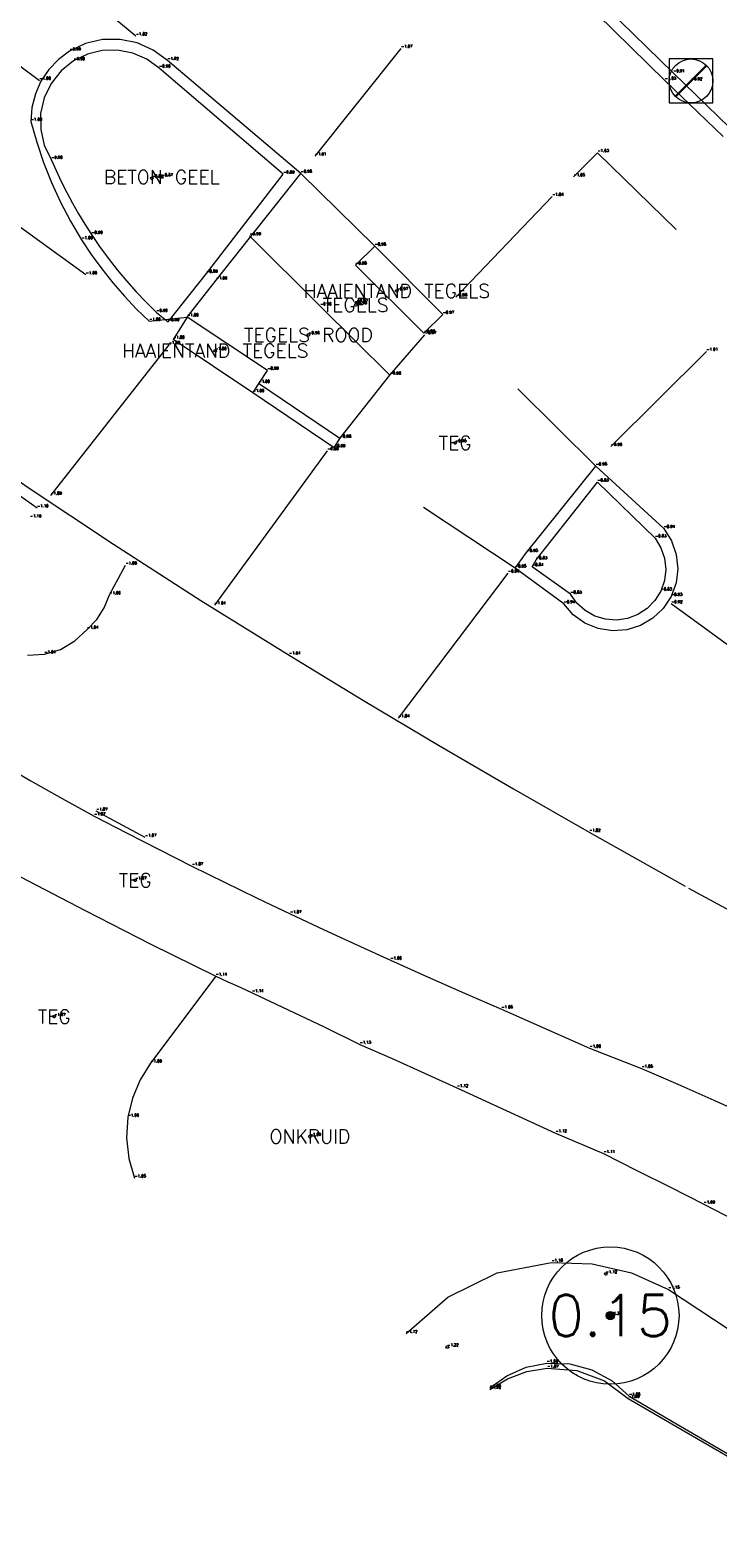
# Model space of a CAD drawing. Header units: metres. Extents: x 110598 to 111426, y 426464 to 427070.
# Tile 3 of 47: x 110678 to 110690, y 426795 to 426823. Entities that reach past the tile are written whole.
import ezdxf
from ezdxf.enums import TextEntityAlignment as Align

# ---------------------------------------------------------------- set-up
doc = ezdxf.new("R2010")
doc.units = ezdxf.units.M
doc.header["$MEASUREMENT"] = 0
for name, pattern in [('AM-AS', [16, 10, -2, 2, -2]), ('VH-OPSLUITBAND_100X200', [16, 8, -2, 4, -2]), ('VH-TROTTOIRBAND_180-200', [20, 10, -2, 2, -2, 2, -2]), ('VH-TROTTOIRBAND_280-300', [26, 12, -2, 4, -2, 4, -2]), ('XX-HIDDEN', [4, 2, -2])]:
    doc.linetypes.add(name, pattern=pattern)
for name, color, linetype, lineweight in [('B-GV-GR-BOOM-S', 90, 'Continuous', 13), ('B-GV-GR-BOOM_DIAMETER-T', 96, 'Continuous', 0), ('B-OI-RI-GWA_RIOOLPUT-S', 30, 'Continuous', 30), ('B-WA-OB-BESCHOEIING-G', 7, 'OB-BESCHOEIING', 13), ('B-WA-WH-INSTEEK-G', 7, 'Continuous', 0), ('B-WA-WH-WATER_GRENS-G', 142, 'Continuous', 0), ('B-WE-AM-AS-G', 10, 'AM-AS', 13), ('B-WE-VH-KANTOPSLUITING_ACHTERKANTBAND-G', 50, 'Continuous', 13), ('B-WE-VH-KANTOPSLUITING_OPSLUITBAND_100X200-G', 160, 'VH-OPSLUITBAND_100X200', 13), ('B-WE-VH-KANTOPSLUITING_TROTTOIRBAND_180 200-G', 200, 'VH-TROTTOIRBAND_180-200', 13), ('B-WE-VH-KANTOPSLUITING_TROTTOIRBAND_RWS-G', 181, 'VH-TROTTOIRBAND_280-300', 13), ('B-WE-VH-MATERIAALGRENS-G', 52, 'XX-HIDDEN', 13), ('B-WE-VW-MARKERING-G', 252, 'Continuous', 13), ('DTM-Meetpunt', 40, 'Continuous', 0), ('mp', 7, 'Continuous', 0), ('X-XX-AL-HOOGTELABEL-S', 2, 'Continuous', 0), ('X-XX-AL-TEXT-T', 2, 'Continuous', 0)]:
    doc.layers.add(name, color=color, linetype=linetype, lineweight=lineweight)
doc.styles.add('LBD', font='txt.shx')
doc.styles.add('null', font='NLCS.shx')
doc.styles.get("Standard").update_dxf_attribs({"font": 'txt.shx'})
doc.linetypes.add('OB-BESCHOEIING', pattern='A,30,-5,["^A",null,S=1,R=0,X=0,Y=0],-5', length=40)

# ---------------------------------------------------------------- blocks, each defined once
blk = doc.blocks.new('MP')
at = {"layer": 'mp', "color": 0, "linetype": 'ByBlock', "lineweight": -2, "elevation": -0.036, "flags": 128}
blk.add_lwpolyline([(-0.005000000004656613, -0.008660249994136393), (-0.01000000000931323, 0), (-0.005000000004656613, 0.008660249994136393), (0.005000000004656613, 0.008660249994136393), (0.01000000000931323, 0), (0.005000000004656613, -0.008660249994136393), (-0.005000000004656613, -0.008660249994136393)], close=True, dxfattribs=at)
blk = doc.blocks.new('SGR-BOOM_01')
at = {"ltscale": 0.1}
h = blk.add_hatch(color=0, dxfattribs=at)
edge = h.paths.add_edge_path()
edge.add_arc((7.366995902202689e-12, -5.115907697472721e-12), 0.15, 0, 360)
at = {"color": 0}
for centre, radius in [((0, 0), 2.5), ((7.366995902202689e-12, -5.115907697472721e-12), 0.04499999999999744)]:
    blk.add_circle(centre, radius, dxfattribs=at)
at = {"color": 0, "ltscale": 0.1}
blk.add_circle((7.366995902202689e-12, -5.115907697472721e-12), 0.15, dxfattribs=at)
blk = doc.blocks.new('B-SRI-PUT_GWA-SO')
at = {"color": 0}
blk.add_line((-1.414183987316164, -1.41424313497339), (1.414183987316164, 1.41424313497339), dxfattribs=at)
at = {"color": 0, "lineweight": 0}
blk.add_circle((4.18174704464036e-05, -4.181572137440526e-05), 1.999999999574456, dxfattribs=at)
blk.add_3dface([(2.000125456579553, -1.999958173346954), (1.999958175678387, 2.000041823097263), (-2.000041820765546, 1.999874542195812), (-1.999874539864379, -2.000125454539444)], dxfattribs=at)

msp = doc.modelspace()

# ---------------------------------------------------------------- linework, layer by layer
at = {"layer": 'B-WA-OB-BESCHOEIING-G'}
msp.add_polyline3d([(110685.954, 426797.795, -1.659), (110686.2646910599, 426798.0192050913, -1.658666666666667), (110686.6160956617, 426798.1718866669, -1.658333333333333), (110686.992, 426798.246, -1.658), (110687.4097860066, 426798.2333044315, -1.6575), (110687.8131464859, 426798.1237295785, -1.657), (110688.1799316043, 426797.923292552, -1.6565), (110688.49, 426797.643, -1.656), (110695.835, 426793.3560000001, -1.657), (110709.956, 426782.975, -1.659), (110712.4477206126, 426781.2838852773, -1.66025), (110715.0013925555, 426779.6878588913, -1.6615), (110717.6133889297, 426778.1891876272, -1.66275), (110720.28, 426776.79, -1.664), (110722.8099425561, 426775.5778116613, -1.67075), (110725.3808771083, 426774.4551784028, -1.6775), (110727.9896347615, 426773.4234839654, -1.68425), (110730.633, 426772.484, -1.691), (110733.4243747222, 426771.75840848, -1.695), (110736.2401162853, 426771.134024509, -1.699), (110739.076556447, 426770.6116615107, -1.703), (110741.93, 426770.192, -1.707)], dxfattribs=at)
at = {"layer": 'B-WA-WH-INSTEEK-G'}
msp.add_polyline3d([(110684.429, 426798.785, -1.115), (110685.1870207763, 426799.4471579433, -1.137333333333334), (110686.091052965, 426799.8896219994, -1.159666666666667), (110687.079, 426800.082, -1.182), (110687.8153037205, 426800.0560929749, -1.17), (110688.5331101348, 426799.8900559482, -1.158), (110689.206, 426799.5900000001, -1.146), (110696.567, 426794.738, -1.134), (110711.746, 426784.649, -0.879), (110714.7938594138, 426782.4006866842, -0.875), (110717.978844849, 426780.3512410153, -0.871), (110721.288, 426778.509, -0.867), (110724.5242184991, 426776.9621443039, -0.8873333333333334), (110727.8479275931, 426775.6135040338, -0.9076666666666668), (110731.247, 426774.468, -0.928), (110734.9477295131, 426773.7057258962, -0.9346666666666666), (110738.6894458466, 426773.1803502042, -0.9413333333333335), (110742.457, 426772.894, -0.9480000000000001)], dxfattribs=at)
at = {"layer": 'B-WA-WH-WATER_GRENS-G'}
msp.add_polyline3d([(110685.953, 426797.768, -1.923), (110686.2749848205, 426797.9639059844, -1.904), (110686.6287669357, 426798.0938736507, -1.885), (110687.001, 426798.153, -1.866), (110687.5375523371, 426798.1105943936, -1.873333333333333), (110688.0418171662, 426797.9224358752, -1.880666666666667), (110688.475, 426797.603, -1.888), (110695.762, 426793.37, -1.913), (110709.94, 426782.918, -1.903), (110713.2753691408, 426780.6696321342, -1.912333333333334), (110716.7249172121, 426778.6007040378, -1.921666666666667), (110720.279, 426776.717, -1.931), (110723.6409168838, 426775.1484554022, -1.938666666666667), (110727.0753060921, 426773.7456767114, -1.946333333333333), (110730.574, 426772.512, -1.954), (110734.2906959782, 426771.5177999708, -1.944333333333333), (110738.0529035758, 426770.7127802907, -1.934666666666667), (110741.851, 426770.099, -1.925)], dxfattribs=at)
at = {"layer": 'B-WE-AM-AS-G', "extrusion": (0.1159633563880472, 0.1643125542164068, 0.9795682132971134), "elevation": 82965.7342925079}
msp.add_lwpolyline([(155696.3929772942, -404110.7133417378), (155690.8358033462, -404110.8774292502), (155683.8542497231, -404110.7232864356)], dxfattribs=at)
at = {"layer": 'B-WE-AM-AS-G', "extrusion": (0.4777668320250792, 0.6585333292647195, 0.5814402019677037), "elevation": 333953.0962883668}
msp.add_lwpolyline([(161031.6400656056, -238664.2075157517), (161037.5177063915, -238664.2615971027), (161044.538695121, -238664.2935542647)], dxfattribs=at)
at = {"layer": 'B-WE-VH-KANTOPSLUITING_ACHTERKANTBAND-G', "extrusion": (-0.0017839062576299, 0.001741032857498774, 0.9999968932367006), "elevation": 544.7373591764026, "flags": 128}
msp.add_lwpolyline([(110683.3752178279, 426827.047492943), (110689.1172443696, 426821.4434844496)], dxfattribs=at)
at = {"layer": 'B-WE-VH-KANTOPSLUITING_ACHTERKANTBAND-G', "extrusion": (0.0005023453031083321, -0.0004895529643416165, 0.9999997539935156), "elevation": -154.261602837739, "flags": 128}
msp.add_lwpolyline([(110689.2814928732, 426821.7206272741), (110690.3024932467, 426820.7256271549)], dxfattribs=at)
at = {"layer": 'B-WE-VH-KANTOPSLUITING_ACHTERKANTBAND-G'}
for points in [[(110680.794, 426818.095, -0.892), (110682.193, 426819.9, -0.891), (110679.934, 426821.832, -0.904), (110679.7073781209, 426821.9949205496, -0.9038333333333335), (110679.4511866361, 426822.1056748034, -0.9036666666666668), (110679.1772506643, 426822.1591506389, -0.9035000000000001), (110678.8982143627, 426822.1528797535, -0.9033333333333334), (110678.6269573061, 426822.0871515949, -0.9031666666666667), (110678.376, 426821.9650000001, -0.903), (110678.1480095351, 426821.7832326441, -0.902857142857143), (110677.9663008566, 426821.5551954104, -0.9027142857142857), (110677.8400276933, 426821.2923758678, -0.9025714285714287), (110677.7755511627, 426821.0080137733, -0.9024285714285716), (110677.7761193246, 426820.7164341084, -0.9022857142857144), (110677.8417035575, 426820.4323254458, -0.9021428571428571), (110677.969, 426820.17, -0.902), (110678.0577940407, 426819.9667905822, -0.901857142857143), (110678.1519146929, 426819.7659927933, -0.9017142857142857), (110678.2512965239, 426819.5677462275, -0.9015714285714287), (110678.3558704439, 426819.3721887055, -0.9014285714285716), (110678.4655637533, 426819.1794561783, -0.9012857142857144), (110678.5803001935, 426818.9896826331, -0.9011428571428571), (110678.7, 426818.803, -0.901), (110678.8492495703, 426818.5844103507, -0.900857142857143), (110679.0053033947, 426818.3706252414, -0.9007142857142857), (110679.1680069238, 426818.1618563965, -0.9005714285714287), (110679.3371990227, 426817.9583105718, -0.9004285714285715), (110679.5127121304, 426817.7601893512, -0.9002857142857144), (110679.6943724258, 426817.5676889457, -0.9001428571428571), (110679.882, 426817.381, -0.9), (110680.096, 426817.213, -0.9)], [(110686.796, 426812.875, -0.8320000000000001), (110687.914, 426814.2910000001, -0.8300000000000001), (110688.965, 426813.274, -0.8320000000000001), (110689.0710832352, 426813.0991928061, -0.8314), (110689.1363176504, 426812.9053999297, -0.8308000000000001), (110689.157537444, 426812.7020260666, -0.8302), (110689.1337128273, 426812.4989408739, -0.8296), (110689.066, 426812.306, -0.8290000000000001), (110688.9593927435, 426812.1347322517, -0.8293), (110688.8183001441, 426811.990542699, -0.8296), (110688.6493870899, 426811.8802425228, -0.8299000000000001), (110688.4606326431, 426811.8090420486, -0.8302), (110688.2609531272, 426811.7803046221, -0.8305), (110688.059780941, 426811.7953877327, -0.8308000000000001), (110687.8666189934, 426811.8535788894, -0.8311000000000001), (110687.6905918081, 426811.9521292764, -0.8314), (110687.5400145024, 426812.0863836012, -0.8317), (110687.422, 426812.25, -0.8320000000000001), (110686.724, 426812.752, -0.8350000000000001)]]:
    msp.add_polyline3d(points, close=True, dxfattribs=at)
at = {"layer": 'B-WE-VH-KANTOPSLUITING_OPSLUITBAND_100X200-G'}
for points in [[(110677.012, 426809.192, -1.071), (110677.5865784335, 426808.8569480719, -1.070333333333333), (110678.1659523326, 426808.5302585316, -1.069666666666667), (110678.75, 426808.212, -1.069), (110679.3410182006, 426807.9044736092, -1.068666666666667), (110679.9340265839, 426807.6008026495, -1.068333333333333), (110680.529, 426807.301, -1.068), (110681.1237741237, 426807.0061301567, -1.067333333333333), (110681.7204491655, 426806.7151260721, -1.066666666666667), (110682.319, 426806.428, -1.066), (110682.9261475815, 426806.1440467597, -1.064666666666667), (110683.5348201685, 426805.8633773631, -1.063333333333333), (110684.145, 426805.586, -1.062), (110684.8172330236, 426805.2850008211, -1.066666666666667), (110685.4912409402, 426804.9879973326, -1.071333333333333), (110686.167, 426804.695, -1.076), (110687.772, 426803.9810000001, -1.061), (110688.718, 426803.615, -1.053), (110689.3751191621, 426803.3287088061, -1.045), (110690.0304607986, 426803.0383717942, -1.037), (110690.684, 426802.744, -1.029)], [(110677.409, 426807.107, -1.113), (110678.5873464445, 426806.489352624, -1.123), (110679.7723939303, 426805.8846617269, -1.133), (110680.964, 426805.293, -1.143), (110681.1853360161, 426805.1930721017, -1.142333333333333), (110681.4063368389, 426805.0924050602, -1.141666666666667), (110681.627, 426804.991, -1.141), (110682.2831124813, 426804.6841809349, -1.136333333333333), (110682.9361341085, 426804.370837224, -1.131666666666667), (110683.586, 426804.051, -1.127), (110684.1779992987, 426803.7929108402, -1.125), (110684.767681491, 426803.5295705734, -1.123), (110685.355, 426803.261, -1.121), (110687.151, 426802.438, -1.119), (110688.025, 426802.063, -1.112), (110688.6332421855, 426801.7564797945, -1.106), (110689.2412423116, 426801.4494797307, -1.1), (110689.849, 426801.142, -1.094), (110690.4058710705, 426800.8597359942, -1.085)], [(110680.964, 426805.293, -1.143), (110679.778, 426803.71, -1.094), (110679.5855343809, 426803.406621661, -1.082333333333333), (110679.4459181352, 426803.0755797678, -1.070666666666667), (110679.363, 426802.7260000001, -1.059), (110679.3394082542, 426802.3506522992, -1.055333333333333), (110679.3811620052, 426801.976888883, -1.051666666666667), (110679.487, 426801.616, -1.048)]]:
    msp.add_polyline3d(points, dxfattribs=at)
at = {"layer": 'B-WE-VH-KANTOPSLUITING_TROTTOIRBAND_180 200-G', "extrusion": (0.006690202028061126, -0.006567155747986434, 0.9999560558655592), "elevation": -2063.505228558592}
msp.add_lwpolyline([(110680.9602525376, 426822.865647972), (110686.6696265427, 426817.2615271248)], dxfattribs=at)
at = {"layer": 'B-WE-VH-KANTOPSLUITING_TROTTOIRBAND_180 200-G', "extrusion": (0.004888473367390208, -0.004699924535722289, 0.999977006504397), "elevation": -1465.962415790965}
msp.add_lwpolyline([(110687.8224389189, 426819.4331825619), (110688.8854751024, 426818.4111712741)], dxfattribs=at)
at = {"layer": 'B-WE-VH-KANTOPSLUITING_TROTTOIRBAND_RWS-G', "extrusion": (-0.5355517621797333, -0.7528078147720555, 0.3827070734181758), "elevation": -380582.8461057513}
msp.add_lwpolyline([(-157231.9572776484, 157652.7912600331), (-157234.4049109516, 157652.7436342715), (-157235.4029975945, 157652.7674471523)], dxfattribs=at)
at = {"layer": 'B-WE-VH-KANTOPSLUITING_TROTTOIRBAND_RWS-G'}
for points in [[(110680.969, 426817.972, -0.996), (110682.511, 426819.915, -0.9820000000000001), (110680.084, 426821.97, -1.022), (110679.8271764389, 426822.1602413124, -1.017333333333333), (110679.5355097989, 426822.2909343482, -1.012666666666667), (110679.2225912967, 426822.3559890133, -1.008), (110678.9030024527, 426822.3523738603, -1.003333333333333), (110678.5916356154, 426822.2802573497, -0.9986666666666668), (110678.303, 426822.143, -0.994), (110678.0985971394, 426821.9914256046, -0.9946666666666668), (110677.9231685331, 426821.8070886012, -0.9953333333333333), (110677.7818964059, 426821.5954343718, -0.996), (110677.6789539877, 426821.3627152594, -0.9966666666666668), (110677.6173822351, 426821.1158058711, -0.9973333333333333), (110677.599, 426820.862, -0.998), (110677.704070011, 426820.4839757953, -0.9975), (110677.8290352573, 426820.1120541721, -0.997), (110677.9735441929, 426819.7472814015, -0.9965), (110678.1371902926, 426819.3906836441, -0.996), (110678.3195131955, 426819.0432640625, -0.9955), (110678.52, 426818.706, -0.995), (110678.6980275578, 426818.4370118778, -0.9961666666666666), (110678.8876123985, 426818.1760405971, -0.9973333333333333), (110679.0883940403, 426817.9235823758, -0.9985), (110679.2999907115, 426817.680117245, -0.9996666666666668), (110679.5220000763, 426817.446108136, -1.000833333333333), (110679.754, 426817.222, -1.002), (110680.446, 426817.3, -1.001)], [(110686.625, 426813.01, -0.9450000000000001), (110687.884, 426814.584, -0.9540000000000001), (110689.122, 426813.446, -0.936), (110689.2632146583, 426813.2248783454, -0.934), (110689.3501578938, 426812.9773359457, -0.932), (110689.3782278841, 426812.7164749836, -0.93), (110689.3459389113, 426812.4561025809, -0.928), (110689.255, 426812.21, -0.926), (110689.1111309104, 426811.9922679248, -0.9273333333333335), (110688.9215303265, 426811.8129436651, -0.9286666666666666), (110688.6961271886, 426811.6814180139, -0.93), (110688.4467253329, 426811.6045786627, -0.9313333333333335), (110688.1863853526, 426811.5864495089, -0.9326666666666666), (110687.9287406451, 426811.627979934, -0.934), (110687.6872834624, 426811.7269950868, -0.9353333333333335), (110687.4746583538, 426811.8783097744, -0.9366666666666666), (110687.302, 426812.074, -0.9380000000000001), (110686.414, 426812.7260000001, -0.9510000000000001)]]:
    msp.add_polyline3d(points, close=True, dxfattribs=at)
at = {"layer": 'B-WE-VH-MATERIAALGRENS-G', "extrusion": (-0.02615265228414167, -0.02632182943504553, 0.9993113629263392), "elevation": -14130.4987979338}
msp.add_lwpolyline([(-222312.8293427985, 380531.5211282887), (-222312.8301742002, 380532.1409865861), (-222308.9013816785, 380532.1679369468)], dxfattribs=at)
at = {"layer": 'B-WE-VH-MATERIAALGRENS-G', "extrusion": (0.703416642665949, 0.70844104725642, 0.05758740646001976), "elevation": 380231.1504670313}
msp.add_lwpolyline([(222185.1847190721, -21933.88979643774), (222186.9730034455, -21933.88979643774), (222188.7853242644, -21933.91583965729)], dxfattribs=at)
at = {"layer": 'B-WE-VH-MATERIAALGRENS-G', "extrusion": (-0.01020484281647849, 0.006895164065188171, 0.9999241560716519), "elevation": 1812.480224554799}
msp.add_lwpolyline([(110677.4514159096, 426812.7378124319), (110675.9712684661, 426813.7378362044)], dxfattribs=at)
at = {"layer": 'B-WE-VH-MATERIAALGRENS-G', "extrusion": (0.001746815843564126, -0.0009372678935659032, 0.9999980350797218), "elevation": -207.7672528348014}
msp.add_lwpolyline([(110679.5100084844, 426807.8147356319), (110678.6210063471, 426808.2917358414)], dxfattribs=at)
at = {"layer": 'B-WE-VH-MATERIAALGRENS-G'}
for points in [[(110666.1923300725, 426822.8653731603, -1.0975), (110667.7937183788, 426821.5573693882, -1.09275), (110669.422, 426820.283, -1.088), (110671.0260278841, 426818.988449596, -1.0975), (110672.6537436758, 426817.723812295, -1.107), (110674.3045896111, 426816.4895214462, -1.1165), (110675.978, 426815.286, -1.126), (110677.5316445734, 426814.2099142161, -1.1055), (110679.1033287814, 426813.1603520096, -1.085), (110680.6925998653, 426812.1376157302, -1.0645), (110682.299, 426811.142, -1.044), (110683.6551251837, 426810.3177904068, -1.0375), (110685.0182331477, 426809.5051812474, -1.031), (110686.3882246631, 426808.7042316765, -1.0245), (110687.765, 426807.915, -1.018), (110689.5749306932, 426806.9010006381, -0.993), (110691.3960588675, 426805.9072521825, -0.9680000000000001), (110693.2281579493, 426804.9338782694, -0.9430000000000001), (110695.071, 426803.9810000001, -0.918), (110696.843, 426802.779, -0.901), (110696.743, 426802.629, -0.8890000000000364)], [(110687.884, 426814.584, -0.9540000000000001), (110685.098, 426817.347, -0.9730000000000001), (110683.859, 426818.588, -0.9810000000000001), (110682.511, 426819.915, -0.9820000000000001)], [(110685.098, 426817.347, -0.9730000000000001), (110684.754, 426817.007, -0.9630000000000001), (110683.507, 426818.244, -0.9810000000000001), (110683.859, 426818.588, -0.9810000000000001)], [(110681.642, 426815.92, -0.998), (110681.905, 426816.328, -0.994), (110680.446, 426817.3, -1.001), (110680.19, 426816.893, -1.002)], [(110686.414, 426812.7260000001, -0.9510000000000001), (110683.119, 426814.917, -0.9860000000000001), (110681.642, 426815.92, -0.998), (110680.19, 426816.893, -1.002)], [(110683.119, 426814.917, -0.9860000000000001), (110683.225, 426815.089, -0.9750000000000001), (110684.135, 426816.239, -0.9640000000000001), (110684.774, 426816.978, -0.9670000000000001)]]:
    msp.add_polyline3d(points, dxfattribs=at)
at = {"layer": 'B-WE-VW-MARKERING-G', "extrusion": (0.01591100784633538, 0.01991160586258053, 0.9996751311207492), "elevation": 10258.74497450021, "flags": 128}
msp.add_lwpolyline([(179978.3904905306, -402403.6802315), (179978.3904905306, -402406.1912285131)], dxfattribs=at)
at = {"layer": 'B-WE-VW-MARKERING-G', "extrusion": (0.01636479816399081, 0.01708320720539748, 0.9997201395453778), "elevation": 9101.783065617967, "flags": 128}
msp.add_lwpolyline([(215326.31861228, -384679.4087094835), (215326.31861228, -384676.872437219)], dxfattribs=at)
at = {"layer": 'B-WE-VW-MARKERING-G', "extrusion": (-0.01594113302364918, -0.02028333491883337, 0.9996671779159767), "elevation": -10422.62902304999, "flags": 128}
msp.add_lwpolyline([(-176718.8618124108, 403837.1890952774), (-176718.8618124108, 403833.7004438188)], dxfattribs=at)
at = {"layer": 'B-WE-VW-MARKERING-G', "extrusion": (0.01384608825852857, 0.01379831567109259, 0.9998089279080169), "elevation": 7420.96649103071, "flags": 128}
msp.add_lwpolyline([(110677.5605065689, 426753.1706138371), (110679.3000045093, 426754.9037788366)], dxfattribs=at)
at = {"layer": 'B-WE-VW-MARKERING-G', "extrusion": (-0.01101665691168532, -0.0150788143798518, 0.9998256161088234), "elevation": -7656.197493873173, "flags": 128}
msp.add_lwpolyline([(110676.2648655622, 426747.9343533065), (110674.2112740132, 426745.1240337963)], dxfattribs=at)
at = {"layer": 'B-WE-VW-MARKERING-G', "extrusion": (-0.01733379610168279, -0.02287748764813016, 0.9995879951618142), "elevation": -11683.95786891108, "flags": 128}
msp.add_lwpolyline([(-169533.6673487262, 406868.8965672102), (-169533.6673487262, 406865.5867638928)], dxfattribs=at)
at = {"layer": 'B-WE-VW-MARKERING-G'}
for points in [[(110679.511, 426822.417, -1.019), (110677.8413490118, 426823.8008750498, -1.023666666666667), (110676.1562783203, 426825.1659323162, -1.028333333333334), (110674.456, 426826.512, -1.033), (110673.0173914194, 426827.6269606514, -1.032666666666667), (110671.5683485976, 426828.728326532, -1.032333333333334), (110670.109, 426829.816, -1.032), (110668.7527162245, 426830.8232502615, -1.024666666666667), (110667.3876814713, 426831.8186089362, -1.017333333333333), (110666.014, 426832.8020000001, -1.01)], [(110678.598, 426818.067, -0.998), (110676.4314331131, 426819.6372716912, -1.012333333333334), (110674.2863023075, 426821.2367025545, -1.026666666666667), (110672.163, 426822.865, -1.041), (110670.3369061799, 426824.3023822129, -1.036666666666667), (110668.5278229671, 426825.7611159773, -1.032333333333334), (110666.736, 426827.241, -1.028)], [(110677.5338044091, 426811.1441753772, -1.035), (110677.845, 426811.16, -1.035), (110678.1371127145, 426811.2471555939, -1.036666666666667), (110678.4006709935, 426811.4003318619, -1.038333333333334), (110678.621, 426811.611, -1.04), (110678.7965899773, 426811.7920244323, -1.048), (110678.9336645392, 426812.0037134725, -1.056), (110679.027, 426812.238, -1.064), (110679.322, 426812.779, -1.081)]]:
    msp.add_polyline3d(points, dxfattribs=at)

# ---------------------------------------------------------------- block references
at = {"layer": 'B-GV-GR-BOOM-S', "xscale": 0.5, "yscale": 0.5, "zscale": 0.5}
msp.add_blockref('SGR-BOOM_01', (110688.149, 426799.114, -1.37), dxfattribs=at)
at = {"layer": 'B-OI-RI-GWA_RIOOLPUT-S', "xscale": 0.1999999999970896, "yscale": 0.1999999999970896, "zscale": 0.1999999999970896}
msp.add_blockref('B-SRI-PUT_GWA-SO', (110689.617, 426821.6, -0.92), dxfattribs=at)
at = {"layer": 'DTM-Meetpunt', "xscale": 2.5, "yscale": 2.5, "zscale": 2.5}
for p in [(110679.799, 426819.827, -0.871), (110679.98, 426819.85, -0.874), (110684.261, 426817.776, -0.9700000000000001), (110683.512, 426817.52, -0.9760000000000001), (110683.528, 426817.564, -0.9720000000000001), (110682.651, 426816.974, -0.9580000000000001), (110680.955, 426816.686, -1.003), (110685.324, 426815.008, -0.9510000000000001), (110679.498, 426807.043, -1.074), (110678.023, 426804.559, -1.071), (110682.677, 426802.375, -1.093), (110688.066, 426799.871, -1.124), (110685.181, 426798.54, -1.223)]:
    msp.add_blockref('MP', p, dxfattribs=at)

# ---------------------------------------------------------------- texts
at = {"layer": 'B-GV-GR-BOOM-S'}
msp.add_text('-1.37', height=0.05, dxfattribs=at).set_placement((110688.149, 426799.114), align=Align.BOTTOM_LEFT)
at = {"layer": 'B-GV-GR-BOOM_DIAMETER-T', "linetype": 'Continuous', "style": 'LBD'}
msp.add_text('0.15', height=0.75, dxfattribs=at).set_placement((110688.149, 426799.114, -1.37), align=Align.MIDDLE_CENTER)
at = {"layer": 'B-OI-RI-GWA_RIOOLPUT-S'}
msp.add_text('-0.92', height=0.05, dxfattribs=at).set_placement((110689.617, 426821.6), align=Align.BOTTOM_LEFT)
at = {"layer": 'B-WA-OB-BESCHOEIING-G'}
for p in [(110686.992, 426798.246), (110685.954, 426797.795), (110688.49, 426797.643)]:
    msp.add_text('-1.66', height=0.05, dxfattribs=at).set_placement(p, align=Align.BOTTOM_LEFT)
at = {"layer": 'B-WA-WH-INSTEEK-G'}
for s, p in [('-1.18', (110687.079, 426800.082)), ('-1.15', (110689.206, 426799.5900000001)), ('-1.12', (110684.429, 426798.785))]:
    msp.add_text(s, height=0.05, dxfattribs=at).set_placement(p, align=Align.BOTTOM_LEFT)
at = {"layer": 'B-WA-WH-WATER_GRENS-G'}
for s, p in [('-1.87', (110687.001, 426798.153)), ('-1.92', (110685.953, 426797.768)), ('-1.89', (110688.475, 426797.603))]:
    msp.add_text(s, height=0.05, dxfattribs=at).set_placement(p, align=Align.BOTTOM_LEFT)
at = {"layer": 'B-WE-AM-AS-G'}
for s, p in [('-1.00', (110677.755, 426821.61)), ('-0.92', (110689.257, 426812.075))]:
    msp.add_text(s, height=0.05, dxfattribs=at).set_placement(p, align=Align.BOTTOM_LEFT)
at = {"layer": 'B-WE-VH-KANTOPSLUITING_ACHTERKANTBAND-G'}
for s, p in [('-0.90', (110678.376, 426821.9650000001)), ('-0.90', (110679.934, 426821.832)), ('-0.91', (110689.295, 426821.745)), ('-0.90', (110677.969, 426820.17)), ('-0.89', (110682.193, 426819.9000000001)), ('-0.90', (110678.7, 426818.8030000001)), ('-0.89', (110680.794, 426818.095)), ('-0.90', (110679.882, 426817.381)), ('-0.90', (110680.096, 426817.213)), ('-0.83', (110687.914, 426814.2910000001)), ('-0.83', (110688.965, 426813.274)), ('-0.84', (110686.724, 426812.752)), ('-0.83', (110686.796, 426812.875)), ('-0.83', (110687.422, 426812.25)), ('-0.83', (110689.066, 426812.306))]:
    msp.add_text(s, height=0.05, dxfattribs=at).set_placement(p, align=Align.BOTTOM_LEFT)
at = {"layer": 'B-WE-VH-KANTOPSLUITING_OPSLUITBAND_100X200-G'}
for s, p in [('-1.07', (110678.75, 426808.212)), ('-1.07', (110680.529, 426807.301)), ('-1.07', (110682.319, 426806.4280000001)), ('-1.06', (110684.145, 426805.586)), ('-1.14', (110680.964, 426805.293)), ('-1.14', (110681.627, 426804.991)), ('-1.08', (110686.167, 426804.695)), ('-1.13', (110683.586, 426804.051)), ('-1.06', (110687.772, 426803.9810000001)), ('-1.09', (110679.778, 426803.7100000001)), ('-1.05', (110688.718, 426803.615)), ('-1.12', (110685.355, 426803.261)), ('-1.06', (110679.363, 426802.7260000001)), ('-1.12', (110687.151, 426802.4380000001)), ('-1.11', (110688.025, 426802.0630000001)), ('-1.05', (110679.487, 426801.616)), ('-1.09', (110689.849, 426801.142))]:
    msp.add_text(s, height=0.05, dxfattribs=at).set_placement(p, align=Align.BOTTOM_LEFT)
at = {"layer": 'B-WE-VH-KANTOPSLUITING_TROTTOIRBAND_180 200-G'}
msp.add_text('-1.03', height=0.05, dxfattribs=at).set_placement((110689.14, 426821.609), align=Align.BOTTOM_LEFT)
at = {"layer": 'B-WE-VH-KANTOPSLUITING_TROTTOIRBAND_RWS-G'}
for s, p in [('-0.99', (110678.303, 426822.143)), ('-1.02', (110680.084, 426821.97)), ('-1.00', (110677.599, 426820.8620000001)), ('-1.00', (110678.52, 426818.706)), ('-1.00', (110680.969, 426817.972)), ('-1.00', (110680.446, 426817.3)), ('-1.00', (110679.754, 426817.222)), ('-0.95', (110687.884, 426814.584)), ('-0.94', (110689.122, 426813.446)), ('-0.95', (110686.625, 426813.01)), ('-0.95', (110686.414, 426812.7260000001)), ('-0.94', (110687.302, 426812.0740000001)), ('-0.93', (110689.255, 426812.2100000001))]:
    msp.add_text(s, height=0.05, dxfattribs=at).set_placement(p, align=Align.BOTTOM_LEFT)
at = {"layer": 'B-WE-VH-MATERIAALGRENS-G'}
for s, p in [('-1.03', (110687.917, 426820.2910000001)), ('-0.98', (110682.511, 426819.915)), ('-1.05', (110687.481, 426819.8510000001)), ('-0.99', (110681.581, 426818.777)), ('-0.98', (110683.859, 426818.588)), ('-0.98', (110683.507, 426818.244)), ('-0.96', (110682.866, 426817.499)), ('-0.97', (110685.098, 426817.347)), ('-1.00', (110680.19, 426816.893)), ('-0.96', (110684.754, 426817.007)), ('-0.97', (110684.774, 426816.978)), ('-0.99', (110681.905, 426816.328)), ('-0.96', (110684.135, 426816.239)), ('-1.00', (110681.642, 426815.92)), ('-1.00', (110681.745, 426816.089)), ('-0.98', (110683.225, 426815.089)), ('-0.99', (110683.119, 426814.9170000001)), ('-1.10', (110677.712, 426813.821)), ('-1.10', (110677.583, 426813.637)), ('-1.04', (110682.299, 426811.142)), ('-1.07', (110678.788, 426808.299)), ('-1.07', (110679.677, 426807.822)), ('-1.02', (110687.765, 426807.915))]:
    msp.add_text(s, height=0.05, dxfattribs=at).set_placement(p, align=Align.BOTTOM_LEFT)
at = {"layer": 'B-WE-VW-MARKERING-G'}
for s, p in [('-1.02', (110679.511, 426822.4170000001)), ('-1.07', (110684.339, 426822.191)), ('-1.01', (110682.772, 426820.23)), ('-1.04', (110687.091, 426819.495)), ('-1.00', (110678.598, 426818.067)), ('-0.98', (110685.337, 426817.664)), ('-1.00', (110680.111, 426816.794)), ('-1.01', (110689.899, 426816.673)), ('-0.98', (110682.994, 426814.8630000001)), ('-0.96', (110688.16, 426814.94)), ('-1.09', (110677.956, 426814.0520000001)), ('-1.08', (110679.322, 426812.779)), ('-0.94', (110686.285, 426812.6340000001)), ('-1.06', (110679.027, 426812.2380000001)), ('-1.04', (110680.941, 426812.0530000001)), ('-1.04', (110678.621, 426811.611)), ('-1.04', (110677.845, 426811.16)), ('-1.04', (110684.287, 426809.997))]:
    msp.add_text(s, height=0.05, dxfattribs=at).set_placement(p, align=Align.BOTTOM_LEFT)
at = {"layer": 'X-XX-AL-HOOGTELABEL-S'}
for s, p in [('-0.87', (110679.799, 426819.827)), ('-0.87', (110679.98, 426819.85)), ('-0.97', (110683.528, 426817.5640000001)), ('-0.97', (110684.261, 426817.7760000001)), ('-0.98', (110683.512, 426817.5200000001)), ('-0.96', (110682.651, 426816.974)), ('-1.00', (110680.955, 426816.686)), ('-0.95', (110685.324, 426815.008)), ('-1.07', (110679.498, 426807.043)), ('-1.07', (110678.023, 426804.559)), ('-1.09', (110682.677, 426802.375)), ('-1.12', (110688.066, 426799.871)), ('-1.22', (110685.181, 426798.54))]:
    msp.add_text(s, height=0.05, dxfattribs=at).set_placement(p, align=Align.BOTTOM_LEFT)
at = {"layer": 'X-XX-AL-TEXT-T', "linetype": 'Continuous', "style": 'LBD'}
for s, p in [('BETON GEEL', (110679.98, 426819.85, -0.874)), ('HAAIENTAND TEGELS', (110684.261, 426817.776, -0.9700000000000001)), ('TEGELS', (110683.512, 426817.52, -0.9760000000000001)), ('TEGELS ROOD', (110682.651, 426816.974, -0.9580000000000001)), ('HAAIENTAND TEGELS', (110680.955, 426816.686, -1.003)), ('TEG', (110685.324, 426815.008)), ('TEG', (110679.498, 426807.043)), ('TEG', (110678.023, 426804.559)), ('ONKRUID', (110682.677, 426802.375, -1.093))]:
    msp.add_text(s, height=0.25, dxfattribs=at).set_placement(p, align=Align.MIDDLE_CENTER)

doc.saveas('drawing.dxf')
